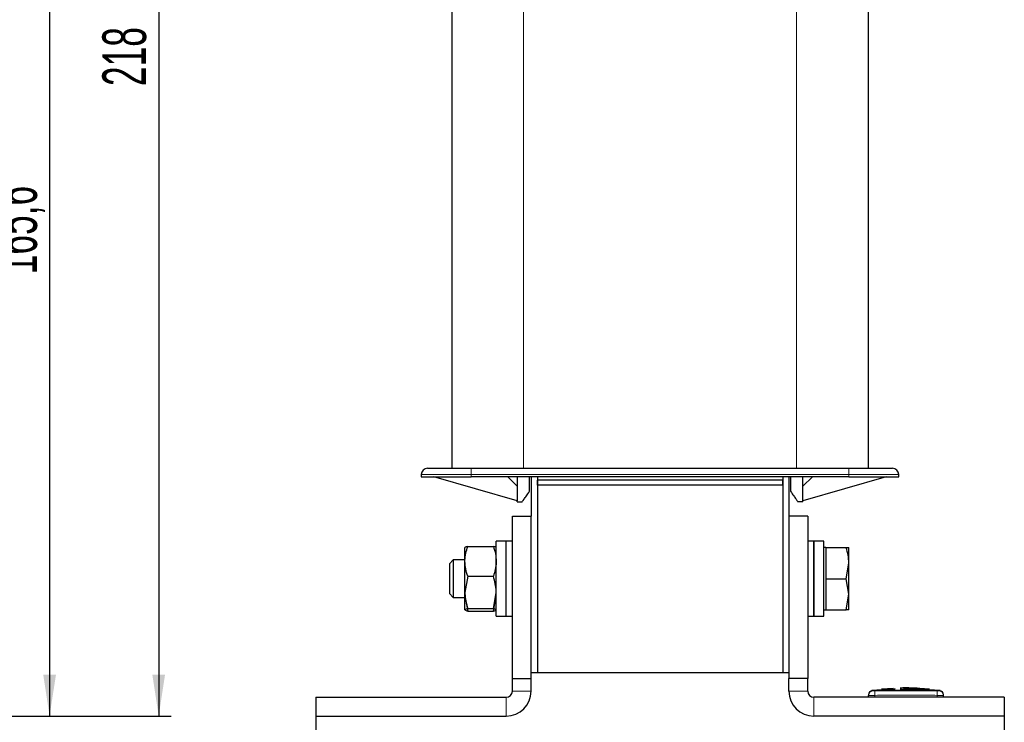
# Model space of a CAD drawing. Header units: millimetres. Extents: x 5 to 418, y 2 to 292.
# Tile 38 of 40: x 158 to 236, y 161 to 217. Entities that reach past the tile are written whole.
import ezdxf

# ---------------------------------------------------------------- set-up
doc = ezdxf.new("R2010")
doc.units = ezdxf.units.MM
doc.layers.add('SLD-0', color=7, linetype='Continuous')
doc.styles.add('SLDTEXTSTYLE0', font='TXT', dxfattribs={"width": 0.605})
doc.dimstyles.new('SLDDIMSTYLE0', dxfattribs={"dimtxt": 3.5, "dimasz": 3.302, "dimexe": 0, "dimexo": 0.0625, "dimgap": 0.875, "dimtad": 1, "dimlfac": 2, "dimrnd": 1e-09, "dimzin": 12, "dimdsep": 46, "dimtxsty": 'SLDTEXTSTYLE0', "dimsah": 1, "dimcen": 0.09, "dimadec": 0, "dimazin": 3, "dimtfac": 1, "dimtofl": 0, "dimtmove": 0, "dimatfit": 3, "dimfxl": 1, "dimfrac": 2, "dimtolj": 1, "dimtzin": 12, "dimarcsym": 0})
doc.dimstyles.new('SLDDIMSTYLE1', dxfattribs={"dimtxt": 3.5, "dimasz": 3.302, "dimexe": 0, "dimexo": 0.0625, "dimgap": 0.875, "dimtad": 1, "dimdec": 0, "dimlfac": 2, "dimrnd": 1e-09, "dimzin": 12, "dimdsep": 46, "dimtxsty": 'SLDTEXTSTYLE0', "dimsah": 1, "dimcen": 0.09, "dimadec": 0, "dimazin": 3, "dimtfac": 1, "dimtofl": 0, "dimtmove": 0, "dimatfit": 3, "dimfxl": 1, "dimfrac": 2, "dimtolj": 1, "dimtzin": 12, "dimarcsym": 0})

# ---------------------------------------------------------------- blocks, each defined once
blk = doc.blocks.new('_D_1')
at = {"layer": 'SLD-0'}
for p, q in [((137.163, 244.106), (160.959, 244.106)), ((159.959, 244.106), (159.959, 161.306)), ((151.913, 161.306), (160.959, 161.306))]:
    blk.add_line(p, q, dxfattribs=at)
for points in [[(159.959, 244.106), (159.451, 240.804), (160.467, 240.804)], [(159.959, 161.306), (160.467, 164.608), (159.451, 164.608)]]:
    blk.add_solid(points, dxfattribs=at)
at = {"layer": 'SLD-0', "insert": (155.447, 196.69), "char_height": 3.5, "attachment_point": 1, "rotation": 90, "style": 'SLDTEXTSTYLE0'}
blk.add_mtext('165,6', dxfattribs=at)
blk = doc.blocks.new('_D_2')
at = {"layer": 'SLD-0'}
for p, q in [((121.113, 270.256), (169.697, 270.256)), ((168.697, 270.256), (168.697, 161.306)), ((151.913, 161.306), (169.697, 161.306))]:
    blk.add_line(p, q, dxfattribs=at)
for points in [[(168.697, 270.256), (168.189, 266.954), (169.205, 266.954)], [(168.697, 161.306), (169.205, 164.608), (168.189, 164.608)]]:
    blk.add_solid(points, dxfattribs=at)
at = {"layer": 'SLD-0', "insert": (164.185, 211.771), "char_height": 3.5, "attachment_point": 1, "rotation": 90, "style": 'SLDTEXTSTYLE0'}
blk.add_mtext('218', dxfattribs=at)
blk = doc.blocks.new('_D_3')
at = {"layer": 'SLD-0'}
for p, q in [((181.279, 161.306), (181.279, 150.306)), ((236.429, 161.306), (236.429, 150.306)), ((181.279, 151.306), (236.429, 151.306))]:
    blk.add_line(p, q, dxfattribs=at)
for points in [[(181.279, 151.306), (184.581, 150.798), (184.581, 151.814)], [(236.429, 151.306), (233.127, 151.814), (233.127, 150.798)]]:
    blk.add_solid(points, dxfattribs=at)
at = {"layer": 'SLD-0', "insert": (202.838, 155.818), "char_height": 3.5, "attachment_point": 1, "style": 'SLDTEXTSTYLE0'}
blk.add_mtext('110,3', dxfattribs=at)

msp = doc.modelspace()

# ---------------------------------------------------------------- linework, layer by layer
at = {"color": 7, "linetype": 'Continuous', "lineweight": 18}
for p, q in [((197.9288, 224.256), (197.9288, 181.156)), ((219.7788, 224.256), (219.7788, 181.156)), ((189.7288, 180.656), (193.7288, 180.656)), ((193.7288, 181.156), (193.7288, 180.656)), ((193.7288, 180.656), (223.9788, 180.656)), ((193.7288, 180.456), (193.7288, 180.656)), ((223.9788, 181.156), (223.9788, 180.656)), ((223.9788, 180.656), (227.9788, 180.656)), ((223.9788, 180.656), (223.9788, 180.456)), ((197.0288, 163.306), (198.5288, 163.306)), ((219.1788, 163.306), (220.6788, 163.306)), ((226.0497, 163.3119), (226.0538, 162.9619)), ((231.058, 163.3119), (231.0538, 162.9619)), ((196.5288, 161.306), (196.5288, 162.806)), ((221.1788, 162.806), (221.1788, 161.306)), ((226.0538, 162.806), (226.0538, 162.9619)), ((231.0538, 162.806), (231.0538, 162.9619))]:
    msp.add_line(p, q, dxfattribs=at)
at = {"color": 7, "linetype": 'Continuous', "lineweight": 25}
for p, q in [((225.5288, 224.256), (225.5288, 181.156)), ((192.1788, 220.8598), (192.1788, 181.156)), ((189.7288, 180.656), (189.7288, 180.456)), ((193.7288, 181.156), (223.9788, 181.156)), ((227.9788, 180.456), (227.9788, 180.656)), ((189.7288, 180.456), (193.7288, 180.456)), ((197.4038, 178.556), (190.7288, 180.456)), ((223.9788, 180.456), (193.7288, 180.456)), ((197.4038, 179.706), (196.6538, 180.456)), ((197.4038, 180.456), (197.4038, 178.5561)), ((198.4038, 179.306), (198.4038, 180.456)), ((198.5288, 180.456), (198.5288, 177.306)), ((199.0288, 180.456), (199.0288, 164.806)), ((199.0288, 180.456), (199.0288, 180.206)), ((218.6788, 180.206), (199.0288, 180.206)), ((199.0288, 179.806), (199.0288, 180.206)), ((218.6788, 180.456), (218.6788, 164.806)), ((218.6788, 180.456), (218.6788, 180.206)), ((218.6788, 179.806), (218.6788, 180.206)), ((219.1788, 180.456), (219.1788, 177.306)), ((219.3038, 180.456), (219.3038, 179.306)), ((220.3038, 178.5561), (220.3038, 180.456)), ((221.0538, 180.456), (220.3038, 179.706)), ((226.9788, 180.456), (220.3038, 178.556)), ((223.9788, 180.456), (227.9788, 180.456)), ((218.6788, 179.806), (199.0288, 179.806)), ((199.0288, 179.806), (199.0288, 164.806)), ((218.6788, 179.806), (218.6788, 164.806)), ((197.4038, 178.5561), (197.4038, 178.556)), ((197.4038, 178.456), (197.4038, 178.556)), ((197.4038, 178.456), (197.8038, 178.456)), ((220.3038, 178.456), (219.9038, 178.456)), ((220.3038, 178.556), (220.3038, 178.5561)), ((220.3038, 178.456), (220.3038, 178.556)), ((197.0288, 164.306), (197.0288, 177.306)), ((197.0288, 177.306), (198.5288, 177.306)), ((198.5288, 164.306), (198.5288, 177.306)), ((220.6788, 177.306), (219.1788, 177.306)), ((219.1788, 177.306), (219.1788, 164.306)), ((220.6788, 177.306), (220.6788, 164.306)), ((196.5288, 175.306), (195.7288, 175.306)), ((195.7288, 175.0812), (195.7288, 175.306)), ((195.7288, 169.306), (195.7288, 175.0812)), ((197.0288, 175.306), (196.5288, 175.306)), ((196.5288, 175.0812), (196.5288, 175.306)), ((196.5288, 169.306), (196.5288, 175.306)), ((196.5288, 169.306), (196.5288, 175.0812)), ((221.1788, 175.306), (220.6788, 175.306)), ((221.9788, 175.306), (221.1788, 175.306)), ((221.1788, 173.6771), (221.1788, 175.306)), ((221.1788, 175.306), (221.1788, 169.306)), ((221.9788, 173.6771), (221.9788, 175.306)), ((193.2321, 174.8117), (193.2288, 174.806)), ((193.2288, 173.6991), (193.2288, 174.801)), ((193.4521, 174.8976), (195.5056, 174.8976)), ((195.7288, 174.806), (195.7256, 174.8117)), ((222.1288, 174.806), (221.9788, 174.806)), ((222.1288, 174.806), (222.1288, 173.556)), ((222.1288, 174.806), (223.7556, 174.806)), ((223.7556, 174.806), (223.9788, 174.806)), ((223.9788, 173.556), (223.9788, 174.806)), ((192.2856, 173.806), (191.9788, 173.4992)), ((193.2288, 173.806), (192.2856, 173.806)), ((192.2856, 173.806), (192.2856, 170.806)), ((193.2288, 171.2048), (193.2288, 173.6991)), ((221.1788, 169.306), (221.1788, 173.6771)), ((221.9788, 169.306), (221.9788, 173.6771)), ((222.1288, 173.556), (222.1288, 172.306)), ((223.7556, 172.306), (223.9788, 173.556)), ((223.9788, 171.056), (223.9788, 173.556)), ((191.9788, 173.4992), (191.9788, 171.1127)), ((193.4521, 172.5006), (193.2288, 171.2048)), ((193.4521, 172.5006), (195.5056, 172.5006)), ((222.1288, 172.306), (222.1288, 171.056)), ((222.1288, 172.306), (223.7556, 172.306)), ((223.9788, 171.056), (223.7556, 172.306)), ((193.2288, 169.8117), (193.2288, 171.2048)), ((195.5056, 169.909), (195.7288, 171.2048)), ((191.9788, 171.1127), (192.2856, 170.806)), ((192.2856, 170.806), (193.2288, 170.806)), ((193.2344, 170.806), (193.4521, 169.7144)), ((195.5056, 169.7144), (195.7089, 170.806)), ((222.1288, 171.056), (222.1288, 169.806)), ((223.7556, 169.806), (223.9788, 171.056)), ((223.9788, 169.806), (223.9788, 171.056)), ((193.2288, 169.806), (193.2321, 169.8003)), ((193.4521, 169.909), (195.5056, 169.909)), ((193.4521, 169.7144), (195.5056, 169.7144)), ((195.7256, 169.8003), (195.7288, 169.806)), ((221.9788, 169.806), (222.1288, 169.806)), ((222.1288, 169.806), (223.7556, 169.806)), ((223.9788, 169.806), (223.7556, 169.806)), ((195.7288, 169.306), (196.5288, 169.306)), ((196.5288, 169.306), (197.0288, 169.306)), ((220.6788, 169.306), (221.1788, 169.306)), ((221.1788, 169.306), (221.9788, 169.306)), ((197.0288, 164.306), (198.5288, 164.306)), ((197.0288, 163.306), (197.0288, 164.306)), ((198.5288, 164.806), (199.0288, 164.806)), ((198.5288, 163.306), (198.5288, 164.306)), ((199.0288, 164.806), (218.6788, 164.806)), ((218.6788, 164.806), (219.1788, 164.806)), ((220.6788, 164.306), (219.1788, 164.306)), ((219.1788, 163.306), (219.1788, 164.306)), ((220.6788, 163.306), (220.6788, 164.306)), ((226.6157, 163.4047), (225.8248, 163.3431)), ((227.5187, 163.505), (226.5906, 163.4486)), ((227.6807, 163.4263), (226.6143, 163.3824)), ((226.6143, 163.4145), (227.6807, 163.4263)), ((226.6143, 163.4145), (226.6143, 163.4044)), ((226.6143, 163.3483), (226.6143, 163.3383)), ((227.6821, 163.4942), (226.7333, 163.4497)), ((228.0826, 163.4922), (230.2383, 163.4623)), ((228.4315, 163.4378), (230.421, 163.4192)), ((230.421, 163.3862), (228.4315, 163.4378)), ((230.421, 163.4092), (229.0357, 163.4222)), ((230.4446, 163.4566), (229.5178, 163.5091)), ((231.2828, 163.3431), (230.4194, 163.4104)), ((230.421, 163.4192), (230.421, 163.4092)), ((230.421, 163.3502), (230.421, 163.3401)), ((181.2788, 162.806), (196.5288, 162.806)), ((181.2788, 162.806), (181.2788, 161.306)), ((236.4288, 162.806), (221.1788, 162.806)), ((225.5538, 162.806), (225.5538, 162.962)), ((231.5538, 162.806), (231.5538, 162.962)), ((236.4288, 162.806), (236.4288, 161.306)), ((181.2788, 161.306), (196.5288, 161.306)), ((236.4288, 161.306), (221.1788, 161.306))]:
    msp.add_line(p, q, dxfattribs=at)
for centre, radius, start, end in [((190.2288, 180.656), 0.5, 90, 180), ((227.4788, 180.656), 0.5, 0, 90), ((196.5288, 163.306), 0.5, 270, 0), ((196.5288, 163.306), 2, 270, 0), ((221.1788, 163.306), 2, 180, 270), ((221.1788, 163.306), 0.5, 180, 270), ((225.9038, 163.0006), 0.35, 97.642372, 180), ((231.2038, 163.0006), 0.35, 360, 82.372994)]:
    msp.add_arc(centre, radius, start, end, dxfattribs=at)
at = {"color": 7, "linetype": 'Continuous', "lineweight": 18}
for centre, start, end in [((225.9038, 162.962), 90.989649, 179.997938), ((231.2039, 162.962), 0.002064, 89.009586)]:
    msp.add_arc(centre, 0.35, start, end, dxfattribs=at)
at = {"color": 7, "linetype": 'Continuous', "lineweight": 25}
for points, knots in [([(190.2288, 181.156), (190.2756, 181.156), (190.3475, 181.156), (190.784, 181.156), (191.2357, 181.156), (191.7964, 181.156), (192.6113, 181.156), (193.2886, 181.156), (193.7288, 181.156)], [0, 0, 0, 0, 0.2394568, 0.3683607, 0.5, 0.6316393, 0.7605432, 1, 1, 1, 1]), ([(223.9788, 181.156), (224.4191, 181.156), (225.0964, 181.156), (225.9113, 181.156), (226.472, 181.156), (226.9237, 181.156), (227.3602, 181.156), (227.4321, 181.156), (227.4788, 181.156)], [0, 0, 0, 0, 0.2394568, 0.3683607, 0.5, 0.6316393, 0.7605432, 1, 1, 1, 1]), ([(197.8038, 178.456), (197.8118, 178.4671), (197.828, 178.4897), (197.9533, 178.668), (198.1443, 178.9375), (198.314, 179.1785), (198.4038, 179.306)], [0, 0, 0, 0, 0.234403, 0.4797434, 0.7246053, 1, 1, 1, 1]), ([(219.3038, 179.306), (219.3937, 179.1785), (219.5634, 178.9375), (219.7544, 178.668), (219.8797, 178.4897), (219.8959, 178.4671), (219.9038, 178.456)], [0, 0, 0, 0, 0.2753883, 0.5202565, 0.7655923, 1, 1, 1, 1]), ([(193.2288, 173.6991), (193.2291, 173.7275), (193.2322, 174.1322), (193.3462, 174.5288), (193.4521, 174.8976)], [0, 0, 0, 0, 0.07020058, 1, 1, 1, 1]), ([(193.4521, 174.8976), (193.362, 174.8734), (193.2428, 174.8413), (193.2316, 174.8083), (193.2288, 174.8003)], [0, 0, 0, 0, 0.75563417, 1, 1, 1, 1]), ([(195.5056, 174.8976), (195.568, 174.703), (195.6939, 174.3101), (195.7171, 173.904), (195.7288, 173.6991)], [0, 0, 0, 0, 0.495458, 1, 1, 1, 1]), ([(195.7219, 174.8116), (195.72, 174.8159), (195.707, 174.845), (195.5983, 174.8734), (195.5056, 174.8976)], [0, 0, 0, 0, 0.1461171, 1, 1, 1, 1]), ([(223.9788, 173.556), (223.9676, 173.7654), (223.9448, 174.189), (223.8191, 174.5988), (223.7556, 174.806)], [0, 0, 0, 0, 0.4945107, 1, 1, 1, 1]), ([(193.4521, 172.5006), (193.3897, 172.6952), (193.2638, 173.0881), (193.2406, 173.4942), (193.2288, 173.6991)], [0, 0, 0, 0, 0.49545796, 1, 1, 1, 1]), ([(195.7288, 173.6991), (195.7286, 173.6707), (195.7254, 173.266), (195.6115, 172.8694), (195.5056, 172.5006)], [0, 0, 0, 0, 0.0702006, 1, 1, 1, 1]), ([(195.7288, 171.2048), (195.7286, 171.2355), (195.7254, 171.6731), (195.6115, 172.1019), (195.5056, 172.5006)], [0, 0, 0, 0, 0.0702006, 1, 1, 1, 1]), ([(193.2288, 171.2048), (193.2291, 171.1741), (193.2322, 170.7365), (193.3462, 170.3077), (193.4521, 169.909)], [0, 0, 0, 0, 0.07020058, 1, 1, 1, 1]), ([(193.4521, 169.909), (193.362, 169.8847), (193.2428, 169.8526), (193.2316, 169.8197), (193.2288, 169.8117)], [0, 0, 0, 0, 0.7556342, 1, 1, 1, 1]), ([(193.2288, 169.8117), (193.2559, 169.7862), (193.2909, 169.7533), (193.4223, 169.7216), (193.4521, 169.7144)], [0, 0, 0, 0, 0.7730974, 1, 1, 1, 1]), ([(195.7288, 169.8117), (195.7261, 169.8197), (195.7149, 169.8526), (195.5957, 169.8847), (195.5056, 169.909)], [0, 0, 0, 0, 0.2443658, 1, 1, 1, 1]), ([(195.5056, 169.7144), (195.5356, 169.7216), (195.6528, 169.7496), (195.6846, 169.7788), (195.7082, 169.8004)], [0, 0, 0, 0, 0.2563515, 1, 1, 1, 1]), ([(226.6143, 163.3483), (227.1349, 163.3598), (228.4037, 163.3879), (229.6727, 163.3642), (230.421, 163.3502)], [0, 0, 0, 0, 0.410329, 1, 1, 1, 1]), ([(230.421, 163.3401), (229.9006, 163.3512), (228.6318, 163.378), (227.3629, 163.353), (226.6143, 163.3383)], [0, 0, 0, 0, 0.4100759, 1, 1, 1, 1]), ([(228.881, 163.5451), (228.7598, 163.5552), (228.4977, 163.5772), (228.2357, 163.553), (228.0948, 163.54)], [0, 0, 0, 0, 0.462117, 1, 1, 1, 1]), ([(230.2383, 163.4623), (229.7179, 163.5096), (229.0944, 163.5663), (228.4708, 163.532), (228.3676, 163.5264)], [0, 0, 0, 0, 0.8346281, 1, 1, 1, 1])]:
    msp.add_open_spline(points, degree=3, knots=knots, dxfattribs=at)
at = {"color": 7, "linetype": 'Continuous', "lineweight": 18}
for points, knots in [([(225.8572, 163.3474), (225.8572, 163.3474), (225.8437, 163.3593), (225.8707, 163.3356), (225.8978, 163.3119)], [0, 0, 0, 0, 0.00013119, 1, 1, 1, 1]), ([(225.8978, 163.3119), (225.8986, 163.3118), (225.9008, 163.3115), (225.9194, 163.3112), (225.9537, 163.3112), (225.9988, 163.3114), (226.0328, 163.3117), (226.0497, 163.3119)], [0, 0, 0, 0, 0.140567, 0.3553278, 0.5708439, 0.7860438, 1, 1, 1, 1]), ([(226.0497, 163.3119), (226.6181, 163.3173), (227.755, 163.3281), (229.4246, 163.3277), (230.5255, 163.317), (231.058, 163.3119)], [0, 0, 0, 0, 0.3404989, 0.6810495, 1, 1, 1, 1]), ([(231.058, 163.3119), (231.0691, 163.3117), (231.0971, 163.3115), (231.1395, 163.3112), (231.1779, 163.3112), (231.2043, 163.3114), (231.208, 163.3117), (231.2099, 163.3119)], [0, 0, 0, 0, 0.1406569, 0.3555039, 0.5710329, 0.7861716, 1, 1, 1, 1]), ([(231.2099, 163.3119), (231.2212, 163.3224), (231.2439, 163.3434), (231.2483, 163.3461), (231.2505, 163.3474)], [0, 0, 0, 0, 0.5000485, 1, 1, 1, 1]), ([(226.0538, 162.9619), (225.9976, 162.9618), (225.8852, 162.9614), (225.7354, 162.9612), (225.6223, 162.9613), (225.5624, 162.9615), (225.5563, 162.9618), (225.5538, 162.962)], [0, 0, 0, 0, 0.2146728, 0.4293525, 0.6440267, 0.8586958, 1, 1, 1, 1]), ([(231.0538, 162.9619), (230.5222, 162.9673), (229.4231, 162.9783), (227.7564, 162.9789), (226.6214, 162.9676), (226.0538, 162.9619)], [0, 0, 0, 0, 0.3189773, 0.6594761, 1, 1, 1, 1]), ([(231.5538, 162.962), (231.5483, 162.9618), (231.5373, 162.9614), (231.4511, 162.9613), (231.3242, 162.9613), (231.1836, 162.9615), (231.0907, 162.9618), (231.0538, 162.9619)], [0, 0, 0, 0, 0.2146723, 0.429352, 0.6440261, 0.8586954, 1, 1, 1, 1])]:
    msp.add_open_spline(points, degree=3, knots=knots, dxfattribs=at)

# ---------------------------------------------------------------- dimensions: what is measured, and where the dimension line sits
at = {"layer": 'SLD-0'}
for base, p1, dimstyle, picture, middle in [((168.6968, 161.306), (121.1125, 270.256), 'SLDDIMSTYLE1', '_D_2', (168.6968, 215.781)), ((159.9589, 161.306), (137.1625, 244.106), 'SLDDIMSTYLE0', '_D_1', (159.9589, 202.706))]:
    dim = msp.add_linear_dim(base=base, p1=p1, p2=(151.9125, 161.306), angle=90, dimstyle=dimstyle, dxfattribs=at)
    dim.commit()
    dim.dimension.update_dxf_attribs({"geometry": picture, "text_midpoint": middle, "dimtype": 160})
dim = msp.add_linear_dim(base=(236.4288, 151.306), p1=(181.2788, 161.306), p2=(236.4288, 161.306), dimstyle='SLDDIMSTYLE0', dxfattribs=at)
dim.commit()
dim.dimension.update_dxf_attribs({"geometry": '_D_3', "text_midpoint": (208.8538, 151.306), "dimtype": 160})

doc.saveas('drawing.dxf')
